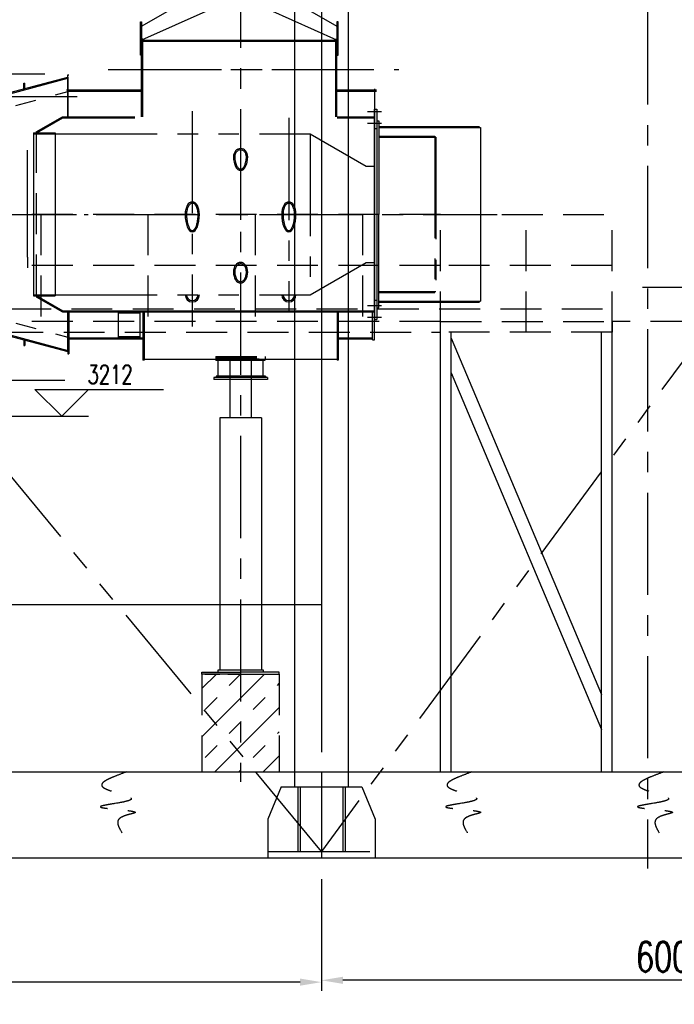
# Model space of a CAD drawing. Header units: millimetres. Extents: x -21 to 67273, y 14 to 95134.
# Tile 10 of 55: x 18140 to 24244, y 34856 to 44038. Entities that reach past the tile are written whole.
import ezdxf

# ---------------------------------------------------------------- set-up
doc = ezdxf.new("R2010")
doc.units = ezdxf.units.MM
doc.header["$LTSCALE"] = 30
for name, pattern in [('CENTER', [50.8, 31.75, -6.35, 6.35, -6.35]), ('DASHED', [19.05, 12.7, -6.35]), ('PHANTOM', [63.5, 31.75, -6.35, 6.35, -6.35, 6.35, -6.35])]:
    doc.linetypes.add(name, pattern=pattern)
doc.layers.get('Defpoints').update_dxf_attribs({"color": 5})
for name, color, linetype in [('双点画线', 6, 'PHANTOM'), ('文本', 21, 'Continuous'), ('标注', 3, 'Continuous'), ('点画线', 2, 'CENTER'), ('细实线', 4, 'Continuous'), ('虚线', 1, 'DASHED')]:
    doc.layers.add(name, color=color, linetype=linetype)
doc.styles.get("Standard").update_dxf_attribs({"font": 'romans.shx', "width": 0.7, "bigfont": 'hzdx.shx'})
doc.dimstyles.new('STANDARD$0', dxfattribs={"dimscale": 25, "dimtxt": 3.5, "dimasz": 2.5, "dimexe": 1, "dimexo": 0, "dimgap": 1, "dimtad": 1, "dimdec": 0, "dimdsep": 46, "dimtxsty": 'Standard', "dimcen": 2.5, "dimclrd": 256, "dimclre": 256, "dimclrt": 256, "dimadec": 0, "dimazin": 0, "dimtfac": 10, "dimtdec": 0, "dimtmove": 0, "dimatfit": 3, "dimfxl": 1, "dimtolj": 1, "dimtzin": 0, "dimarcsym": 0})
pattern_1 = [(135, (5770.09, 34160.522), (-11.22532, -11.22532), [])]
pattern_2 = [(135, (5720.09, 34160.522), (-11.22532, -11.22532), [])]

# ---------------------------------------------------------------- blocks, each defined once
blk = doc.blocks.new('*D15')
at = {"layer": 'Defpoints'}
for p in [(14213.8, 36222.1), (20953.8, 36022.1), (14213.8, 35062.3)]:
    blk.add_point(p, dxfattribs=at)
at = {"layer": '标注'}
for p, q in [((14213.8, 36222.1), (14213.8, 34982.3)), ((20953.8, 36022.1), (20953.8, 34982.3)), ((20753.8, 35062.3), (14413.8, 35062.3))]:
    blk.add_line(p, q, dxfattribs=at)
for points in [[(14413.8, 35095.7), (14413.8, 35029), (14213.8, 35062.3)], [(20753.8, 35095.7), (20753.8, 35029), (20953.8, 35062.3)]]:
    blk.add_solid(points, dxfattribs=at)
at = {"layer": '标注', "insert": (17583.8, 35282.3), "char_height": 280, "attachment_point": 5}
blk.add_mtext('6740', dxfattribs=at)
blk = doc.blocks.new('*D17')
at = {"layer": 'Defpoints'}
for p in [(20953.8, 35397), (20953.8, 35079.3), (26953.8, 34855.6)]:
    blk.add_point(p, dxfattribs=at)
at = {"layer": '标注'}
for p, q in [((20953.8, 35397), (20953.8, 34999.3)), ((26753.8, 35079.3), (21153.8, 35079.3)), ((26953.8, 34855.6), (26953.8, 35159.3))]:
    blk.add_line(p, q, dxfattribs=at)
for points in [[(21153.8, 35112.6), (21153.8, 35045.9), (20953.8, 35079.3)], [(26753.8, 35112.6), (26753.8, 35045.9), (26953.8, 35079.3)]]:
    blk.add_solid(points, dxfattribs=at)
at = {"layer": '标注', "insert": (24222.6, 35299.3), "char_height": 280, "attachment_point": 5}
blk.add_mtext('6000', dxfattribs=at)
blk = doc.blocks.new('A$C1EAA1C91')
at = {"layer": '细实线'}
for p, q in [((0, 5), (24, 5)), ((5, 0), (0, 5)), ((5, 0), (10, 5)), ((0, 0), (10, 0))]:
    blk.add_line(p, q, dxfattribs=at)
blk = doc.blocks.new('bg')
at = {"layer": '标注'}
for p, q in [((-212.1, 212.1), (910.9, 212.1)), ((0, 0), (-212.1, 212.1)), ((0, 0), (212.1, 212.1))]:
    blk.add_line(p, q, dxfattribs=at)

msp = doc.modelspace()

# ---------------------------------------------------------------- hatches: boundary and pattern name
at = {"ltscale": 15}
h = msp.add_hatch(dxfattribs=at)
h.set_pattern_fill('ANSI31', color=256, scale=5, angle=90, style=0)
h.set_pattern_definition(pattern_2)
h.paths.add_polyline_path([(19227.26, 43382.118), (18587.068, 43382.118), (18587.068, 43372.118), (19227.26, 43372.118)])
h.paths.add_polyline_path([(19277.26, 43382.118), (19227.26, 43382.118), (19227.26, 43372.118), (19277.26, 43372.118)])
h = msp.add_hatch(dxfattribs=at)
h.set_pattern_fill('ANSI31', color=256, scale=5, angle=90, style=0)
h.set_pattern_definition(pattern_2)
h.paths.add_polyline_path([(19227.26, 43382.118), (18587.068, 43382.118), (18587.068, 43372.118), (19227.26, 43372.118)])
h.paths.add_polyline_path([(19277.26, 43382.118), (19227.26, 43382.118), (19227.26, 43372.118), (19277.26, 43372.118)])
at = {"layer": '双点画线', "ltscale": 15}
h = msp.add_hatch(dxfattribs=at)
h.set_pattern_fill('ANSI31', color=256, scale=5, angle=90, style=0)
h.set_pattern_definition(pattern_1)
h.paths.add_polyline_path([(21353.61, 43382.118), (21197.26, 43382.118), (21197.26, 43372.118), (21341.435, 43372.118, -0.02047669)])
h.paths.add_polyline_path([(21467.26, 43382.118), (21353.61, 43382.118, 0.02047669), (21341.435, 43372.118), (21467.26, 43372.118)])
h.paths.add_polyline_path([(21197.26, 43382.118), (21147.26, 43382.118), (21147.26, 43372.118), (21197.26, 43372.118)])
h = msp.add_hatch(dxfattribs=at)
h.set_pattern_fill('ANSI31', color=256, scale=5, angle=90, style=0)
h.set_pattern_definition(pattern_1)
h.paths.add_polyline_path([(21353.61, 43382.118), (21197.26, 43382.118), (21197.26, 43372.118), (21341.435, 43372.118, -0.02047669)])
h.paths.add_polyline_path([(21467.26, 43382.118), (21353.61, 43382.118, 0.02047669), (21341.435, 43372.118), (21467.26, 43372.118)])
h.paths.add_polyline_path([(21197.26, 43382.118), (21147.26, 43382.118), (21147.26, 43372.118), (21197.26, 43372.118)])
at = {"layer": '虚线'}
h = msp.add_hatch(dxfattribs=at)
h.set_pattern_fill('TRANS', color=256, scale=50, angle=45, style=0)
h.paths.add_polyline_path([(20199.642, 37934.158), (20079.642, 37934.158), (19839.808, 37934.158), (19839.808, 37627.454), (20199.642, 37192.878)])
h.paths.add_polyline_path([(20559.476, 37934.158), (20199.642, 37934.158), (20199.642, 37192.878), (20341.033, 37022.118), (20559.476, 37022.118)])
h.paths.add_polyline_path([(19839.808, 37627.454), (19839.808, 37022.118), (20199.642, 37022.118), (20199.642, 37192.878)])

# ---------------------------------------------------------------- linework, layer by layer
for p, q in [((20703.76, 81432.118), (20703.76, 36882.118)), ((21203.76, 73592.795), (21203.76, 36882.118)), ((19265.26, 43707.865), (19265.26, 44017.865)), ((19265.26, 44017.865), (19277.26, 44017.865)), ((19265.26, 43707.865), (19265.26, 44017.865)), ((19265.26, 44017.865), (19277.26, 44017.865)), ((19277.26, 44017.865), (19277.26, 43707.865)), ((19277.26, 44017.865), (19277.26, 43707.865)), ((21097.26, 44017.865), (21097.26, 43707.865)), ((21109.26, 44017.865), (21097.26, 44017.865)), ((21097.26, 44017.865), (21097.26, 43707.865)), ((21109.26, 44017.865), (21097.26, 44017.865)), ((21109.26, 43707.865), (21109.26, 44017.865)), ((21109.26, 43707.865), (21109.26, 44017.865)), ((19277.26, 43707.865), (19265.26, 43707.865)), ((19277.26, 43707.865), (19265.26, 43707.865)), ((21097.26, 43707.865), (21109.26, 43707.865)), ((21097.26, 43707.865), (21109.26, 43707.865)), ((18048.559, 43357.257), (18589.45, 43502.188)), ((18048.559, 43346.904), (18589.45, 43491.836)), ((18179.45, 43445.009), (18189.45, 43445.009)), ((18179.45, 43392.329), (18179.45, 43445.009)), ((18189.45, 43395.009), (18189.45, 43445.009)), ((18589.45, 43132.118), (18589.45, 43522.118)), ((18589.45, 43522.118), (18599.45, 43522.118)), ((18589.45, 43502.188), (18589.45, 43132.118)), ((21449.642, 43392.118), (21449.642, 41242.118)), ((21449.642, 41052.118), (21449.642, 43202.118)), ((21449.642, 43202.118), (21469.642, 43202.118)), ((21469.642, 43202.118), (21469.642, 41242.118)), ((21469.642, 43202.118), (21469.642, 41242.118)), ((18294.642, 42990.778), (18539.45, 43132.118)), ((18299.642, 42982.118), (18542.129, 43122.118)), ((18542.129, 43122.118), (18537.129, 43130.778)), ((18539.45, 43132.118), (19214.642, 43132.118)), ((18542.129, 43122.118), (18542.129, 43132.118)), ((18542.129, 43122.118), (19214.642, 43122.118)), ((21098.642, 43132.118), (21449.642, 43132.118)), ((21098.642, 43122.118), (21449.642, 43122.118)), ((18269.642, 42982.118), (18269.642, 41462.118)), ((18269.642, 42982.118), (18469.642, 42982.118)), ((18269.642, 42972.118), (18469.642, 42972.118)), ((18294.642, 42990.778), (18299.642, 42982.118)), ((18469.642, 42982.118), (18469.642, 41462.118)), ((21449.642, 43022.118), (21469.642, 43022.118)), ((18269.642, 41472.118), (18469.642, 41472.118)), ((18269.642, 41462.118), (18469.642, 41462.118)), ((18294.642, 41453.458), (18299.642, 41462.118)), ((18294.642, 41453.458), (18539.45, 41312.118)), ((18299.642, 41462.118), (18542.129, 41322.118)), ((21449.642, 41422.118), (21469.642, 41422.118)), ((16984.668, 41382.4), (18589.45, 40952.4)), ((16991.739, 41370.153), (18589.45, 40942.047)), ((18542.129, 41322.118), (18537.129, 41313.458)), ((18542.129, 41322.118), (21449.642, 41322.118)), ((18542.129, 41322.118), (18542.129, 41312.118)), ((18539.45, 41312.118), (21449.642, 41312.118)), ((18589.45, 41312.118), (18589.45, 40922.118)), ((18589.45, 40944.118), (18589.45, 41312.118)), ((18599.45, 41312.118), (18599.45, 40922.118)), ((19059.642, 41312.118), (19059.642, 41076.118)), ((19059.642, 41312.118), (19259.642, 41312.118)), ((19059.642, 41304.118), (19259.642, 41304.118)), ((19259.642, 41312.118), (19259.642, 41076.118)), ((19289.642, 41312.118), (19289.642, 40863.118)), ((19299.642, 41312.118), (19299.642, 40863.118)), ((21099.642, 41312.118), (21099.642, 40863.118)), ((21109.642, 41312.118), (21109.642, 40863.118)), ((21429.642, 41052.118), (21429.642, 41312.118)), ((21449.642, 41242.118), (21469.642, 41242.118)), ((18179.45, 41051.906), (18179.45, 40999.227)), ((18189.45, 41049.227), (18189.45, 40999.227)), ((18589.45, 41062.118), (19289.642, 41062.118)), ((18599.45, 41072.118), (19289.642, 41072.118)), ((19059.642, 41084.118), (19259.642, 41084.118)), ((19059.642, 41076.118), (19259.642, 41076.118)), ((21109.642, 41072.118), (21429.642, 41072.118)), ((21109.642, 41062.118), (21429.642, 41062.118)), ((21429.642, 41052.118), (21449.642, 41052.118)), ((22063.762, 37022.118), (22063.762, 41122.118)), ((22163.762, 37022.118), (22163.762, 41122.118)), ((22163.762, 41068.438), (23563.762, 37743.804)), ((23563.762, 37022.118), (23563.762, 41122.118)), ((23663.762, 37022.118), (23663.762, 41122.118)), ((18179.45, 40999.227), (18189.45, 40999.227)), ((18589.45, 40922.118), (18599.45, 40922.118)), ((19299.642, 40863.118), (19289.642, 40863.118)), ((19299.629, 40872.118), (21099.629, 40872.118)), ((19969.795, 40862.118), (19969.795, 40872.118)), ((19969.795, 40862.118), (20429.795, 40862.118)), ((19991.698, 40712.118), (19991.698, 40862.118)), ((20099.808, 40872.118), (20099.808, 40324.158)), ((20299.808, 40872.118), (20299.808, 40324.158)), ((20411.698, 40712.118), (20411.698, 40862.118)), ((20429.795, 40862.118), (20429.795, 40872.118)), ((21109.642, 40863.118), (21099.642, 40863.118)), ((20449.795, 40702.118), (19949.795, 40702.118)), ((19949.795, 40702.118), (19949.795, 40682.118)), ((20449.795, 40682.118), (19949.795, 40682.118)), ((20431.698, 40712.118), (19971.698, 40712.118)), ((19971.698, 40712.118), (19971.698, 40702.118)), ((20431.698, 40702.118), (19971.698, 40702.118)), ((20431.698, 40712.118), (20431.698, 40702.118)), ((20449.795, 40702.118), (20449.795, 40682.118)), ((22163.762, 40743.774), (23563.762, 37419.14)), ((20004.808, 40324.158), (20004.808, 37974.158)), ((20394.808, 40324.158), (20004.808, 40324.158)), ((20394.808, 40324.158), (20394.808, 37974.158)), ((13313.76, 38582.834), (20953.76, 38582.834)), ((19839.808, 37954.158), (20199.808, 37954.158)), ((19839.808, 37934.158), (19839.808, 37954.158)), ((20199.808, 37934.158), (19839.808, 37934.158)), ((19867.642, 37934.158), (20007.642, 37934.158)), ((19989.808, 37974.158), (20409.808, 37974.158)), ((19989.808, 37954.158), (19989.808, 37974.158)), ((20079.642, 37934.158), (20319.642, 37934.158)), ((20559.808, 37954.158), (20199.808, 37954.158)), ((20199.808, 37934.158), (20559.808, 37934.158)), ((20409.808, 37974.158), (20409.808, 37954.158)), ((20559.808, 37934.158), (20559.808, 37954.158)), ((5296.526, 37022.118), (36150.82, 37022.118)), ((5815.837, 36222.118), (63657.23, 36222.118))]:
    msp.add_line(p, q)
at = {"ltscale": 15}
for p, q in [((19287.26, 43856.118), (19277.26, 43856.118)), ((19277.26, 43132.118), (19277.26, 43856.118)), ((19277.26, 43132.118), (19277.26, 43856.118)), ((19287.26, 43132.118), (19287.26, 43856.118)), ((19287.26, 43132.118), (19287.26, 43856.118)), ((19287.26, 43847.118), (21087.26, 43847.118)), ((19287.26, 43837.118), (21087.26, 43837.118)), ((19337.247, 43847.118), (21087.26, 43847.118)), ((19337.247, 43837.118), (21087.26, 43837.118)), ((21087.26, 43132.118), (21087.26, 43856.118)), ((21087.26, 43132.118), (21087.26, 43856.118)), ((21097.26, 43132.118), (21097.26, 43856.118)), ((21097.26, 43132.118), (21097.26, 43856.118)), ((18577.068, 43382.118), (19277.26, 43382.118)), ((18577.068, 43382.118), (19277.26, 43382.118)), ((18587.068, 43372.118), (19277.26, 43372.118)), ((18587.068, 43372.118), (19277.26, 43372.118)), ((21097.26, 43382.118), (21467.26, 43382.118)), ((21097.26, 43382.118), (21467.26, 43382.118)), ((21097.26, 43372.118), (21467.26, 43372.118)), ((21097.26, 43372.118), (21467.26, 43372.118))]:
    msp.add_line(p, q, dxfattribs=at)
msp.add_lwpolyline([(19902.211, 44125.134), (19277.26, 43846.729), (19277.26, 43976.729), (20048.696, 44422.118, -0.28867513), (20325.824, 44422.118), (21097.26, 43976.729), (21097.26, 43846.729), (20472.309, 44125.134, 0.23499206)], format="xyb", close=True)
for centre, radius in [((19749.642, 41472.118), 66.5), ((19749.642, 41472.118), 54), ((20649.642, 41472.118), 66.5), ((20649.642, 41472.118), 54)]:
    msp.add_arc(centre, radius, 180, 0)
for centre, major_axis, ratio in [((20199.642, 42759.519), (0, 76.47), 0.8696247), ((20199.642, 42759.519), (0, -128.646), 0.51692382), ((19749.642, 42222.118), (0, 117.242), 0.56720144), ((20649.642, 42222.118), (0, 117.242), 0.56720144), ((19749.642, 42222.118), (0, -164.022), 0.40543364), ((20649.642, 42222.118), (0, -164.022), 0.40543364), ((20199.642, 41684.717), (0, 89.336), 0.74521363), ((20199.642, 41684.717), (0, -103.316), 0.64437338)]:
    msp.add_ellipse(centre, major_axis=major_axis, ratio=ratio, start_param=4.71238898, end_param=7.85398163)
for points, knots in [([(20253.642, 42759.519), (20253.642, 42762.458), (20253.47, 42765.397), (20252.562, 42773.115), (20251.531, 42777.841), (20248.605, 42786.875), (20246.711, 42791.181), (20242.183, 42799.152), (20239.55, 42802.815), (20233.709, 42809.328), (20230.503, 42812.176), (20223.699, 42816.951), (20220.102, 42818.876), (20212.693, 42821.754), (20208.881, 42822.707), (20201.193, 42823.627), (20197.316, 42823.594), (20189.305, 42822.497), (20185.177, 42821.344), (20177.205, 42817.895), (20173.361, 42815.599), (20166.184, 42809.939), (20162.853, 42806.576), (20156.933, 42798.945), (20154.346, 42794.678), (20150.112, 42785.484), (20148.465, 42780.56), (20146.241, 42770.361), (20145.663, 42765.088), (20145.642, 42759.714), (20145.642, 42759.617), (20145.642, 42759.519)], [4.71238898, 4.71238898, 4.71238898, 4.71238898, 4.84680409, 4.84680409, 5.06892857, 5.06892857, 5.29105304, 5.29105304, 5.51317752, 5.51317752, 5.73530199, 5.73530199, 5.95742646, 5.95742646, 6.17955094, 6.17955094, 6.40167541, 6.40167541, 6.64298275, 6.64298275, 6.88429009, 6.88429009, 7.12559742, 7.12559742, 7.36690476, 7.36690476, 7.6082121, 7.6082121, 7.84951944, 7.84951944, 7.85398163, 7.85398163, 7.85398163, 7.85398163]), ([(20145.642, 42759.519), (20145.642, 42754.828), (20145.782, 42750.137), (20146.573, 42736.911), (20147.556, 42728.459), (20150.406, 42712.217), (20152.272, 42704.426), (20156.762, 42689.906), (20159.387, 42683.178), (20164.575, 42672.429), (20167.03, 42668.137), (20172.146, 42660.563), (20174.807, 42657.283), (20179.635, 42652.342), (20181.795, 42650.489), (20186.039, 42647.466), (20188.121, 42646.295), (20192.158, 42644.557), (20194.112, 42643.988), (20197.937, 42643.357), (20199.811, 42643.292), (20203.603, 42643.65), (20205.525, 42644.074), (20209.497, 42645.492), (20211.546, 42646.49), (20215.745, 42649.149), (20217.892, 42650.812), (20222.197, 42654.837), (20224.353, 42657.2), (20228.579, 42662.603), (20230.647, 42665.643), (20234.613, 42672.345), (20236.511, 42676.006), (20240.071, 42683.873), (20241.733, 42688.079), (20245.545, 42699.208), (20247.51, 42706.423), (20250.662, 42721.555), (20251.849, 42729.471), (20253.296, 42744.787), (20253.642, 42752.153), (20253.642, 42759.519)], [4.71238898, 4.71238898, 4.71238898, 4.71238898, 4.82757151, 4.82757151, 5.03954747, 5.03954747, 5.25152342, 5.25152342, 5.46349937, 5.46349937, 5.63002384, 5.63002384, 5.79654831, 5.79654831, 5.9303892, 5.9303892, 6.06423009, 6.06423009, 6.19807098, 6.19807098, 6.33191187, 6.33191187, 6.46575275, 6.46575275, 6.59959364, 6.59959364, 6.73343453, 6.73343453, 6.86727542, 6.86727542, 7.0011163, 7.0011163, 7.13495719, 7.13495719, 7.26879808, 7.26879808, 7.47095711, 7.47095711, 7.67311615, 7.67311615, 7.85398163, 7.85398163, 7.85398163, 7.85398163]), ([(19803.642, 42222.118), (19803.642, 42226.444), (19803.497, 42230.77), (19802.692, 42242.757), (19801.713, 42250.342), (19798.892, 42264.911), (19797.049, 42271.894), (19792.624, 42284.9), (19790.042, 42290.922), (19784.882, 42300.658), (19782.4, 42304.592), (19777.224, 42311.513), (19774.53, 42314.497), (19769.55, 42319.048), (19767.272, 42320.769), (19762.772, 42323.541), (19760.552, 42324.593), (19756.201, 42326.101), (19754.071, 42326.56), (19749.848, 42326.948), (19747.753, 42326.879), (19743.507, 42326.203), (19741.355, 42325.595), (19736.959, 42323.764), (19734.717, 42322.539), (19730.194, 42319.409), (19727.915, 42317.503), (19723.413, 42312.999), (19721.191, 42310.401), (19716.899, 42304.551), (19714.829, 42301.298), (19710.925, 42294.209), (19709.091, 42290.372), (19705.723, 42282.201), (19704.189, 42277.869), (19700.841, 42266.71), (19699.229, 42259.659), (19696.86, 42245.06), (19696.104, 42237.512), (19695.694, 42227.312), (19695.642, 42224.715), (19695.642, 42222.118)], [4.71238898, 4.71238898, 4.71238898, 4.71238898, 4.83020901, 4.83020901, 5.04142927, 5.04142927, 5.25264953, 5.25264953, 5.46386979, 5.46386979, 5.63441732, 5.63441732, 5.80496485, 5.80496485, 5.94701378, 5.94701378, 6.08906271, 6.08906271, 6.23111165, 6.23111165, 6.37316058, 6.37316058, 6.51520952, 6.51520952, 6.65725845, 6.65725845, 6.79930738, 6.79930738, 6.94135632, 6.94135632, 7.08340525, 7.08340525, 7.22545419, 7.22545419, 7.36750312, 7.36750312, 7.57537811, 7.57537811, 7.78325311, 7.78325311, 7.85398163, 7.85398163, 7.85398163, 7.85398163]), ([(20703.642, 42222.118), (20703.642, 42226.444), (20703.497, 42230.77), (20702.692, 42242.757), (20701.713, 42250.342), (20698.892, 42264.911), (20697.049, 42271.894), (20692.624, 42284.9), (20690.042, 42290.922), (20684.882, 42300.658), (20682.4, 42304.592), (20677.224, 42311.513), (20674.53, 42314.497), (20669.55, 42319.048), (20667.272, 42320.769), (20662.772, 42323.541), (20660.552, 42324.593), (20656.201, 42326.101), (20654.071, 42326.56), (20649.848, 42326.948), (20647.753, 42326.879), (20643.507, 42326.203), (20641.355, 42325.595), (20636.959, 42323.764), (20634.717, 42322.539), (20630.194, 42319.409), (20627.915, 42317.503), (20623.413, 42312.999), (20621.191, 42310.401), (20616.899, 42304.551), (20614.829, 42301.298), (20610.925, 42294.209), (20609.091, 42290.372), (20605.723, 42282.201), (20604.189, 42277.869), (20600.841, 42266.71), (20599.229, 42259.659), (20596.86, 42245.06), (20596.104, 42237.512), (20595.694, 42227.312), (20595.642, 42224.715), (20595.642, 42222.118)], [4.71238898, 4.71238898, 4.71238898, 4.71238898, 4.83020901, 4.83020901, 5.04142927, 5.04142927, 5.25264953, 5.25264953, 5.46386979, 5.46386979, 5.63441732, 5.63441732, 5.80496485, 5.80496485, 5.94701378, 5.94701378, 6.08906271, 6.08906271, 6.23111165, 6.23111165, 6.37316058, 6.37316058, 6.51520952, 6.51520952, 6.65725845, 6.65725845, 6.79930738, 6.79930738, 6.94135632, 6.94135632, 7.08340525, 7.08340525, 7.22545419, 7.22545419, 7.36750312, 7.36750312, 7.57537811, 7.57537811, 7.78325311, 7.78325311, 7.85398163, 7.85398163, 7.85398163, 7.85398163]), ([(19695.642, 42222.118), (19695.642, 42216.356), (19695.769, 42210.594), (19696.522, 42193.574), (19697.516, 42182.422), (19700.431, 42160.962), (19702.353, 42150.653), (19707.007, 42131.408), (19709.74, 42122.471), (19715.055, 42108.467), (19717.503, 42102.99), (19722.61, 42093.259), (19725.271, 42089.005), (19729.932, 42082.768), (19731.925, 42080.484), (19735.814, 42076.681), (19737.707, 42075.164), (19740.887, 42073.094), (19742.213, 42072.402), (19744.724, 42071.37), (19745.908, 42071.03), (19748.186, 42070.625), (19749.281, 42070.558), (19751.498, 42070.673), (19752.621, 42070.855), (19754.99, 42071.523), (19756.237, 42072.012), (19758.873, 42073.376), (19760.262, 42074.254), (19763.147, 42076.454), (19764.642, 42077.776), (19767.683, 42080.884), (19769.229, 42082.67), (19773.123, 42087.74), (19775.469, 42091.322), (19780.02, 42099.452), (19782.225, 42104), (19786.4, 42113.944), (19788.369, 42119.34), (19792.003, 42130.849), (19793.668, 42136.961), (19797.352, 42152.806), (19799.161, 42162.878), (19801.899, 42183.791), (19802.828, 42194.63), (19803.525, 42211.084), (19803.642, 42216.601), (19803.642, 42222.118)], [4.71238898, 4.71238898, 4.71238898, 4.71238898, 4.82113689, 4.82113689, 5.03568312, 5.03568312, 5.25022934, 5.25022934, 5.46477556, 5.46477556, 5.62543747, 5.62543747, 5.78609938, 5.78609938, 5.90566987, 5.90566987, 6.02524035, 6.02524035, 6.11820436, 6.11820436, 6.21116837, 6.21116837, 6.30413238, 6.30413238, 6.39709639, 6.39709639, 6.4900604, 6.4900604, 6.58302442, 6.58302442, 6.67598843, 6.67598843, 6.76895244, 6.76895244, 6.91005531, 6.91005531, 7.05115819, 7.05115819, 7.19226107, 7.19226107, 7.33336395, 7.33336395, 7.54161327, 7.54161327, 7.74986259, 7.74986259, 7.85398163, 7.85398163, 7.85398163, 7.85398163]), ([(20595.642, 42222.118), (20595.642, 42216.356), (20595.769, 42210.594), (20596.522, 42193.574), (20597.516, 42182.422), (20600.431, 42160.962), (20602.353, 42150.653), (20607.007, 42131.408), (20609.74, 42122.471), (20615.055, 42108.467), (20617.503, 42102.99), (20622.61, 42093.259), (20625.271, 42089.005), (20629.932, 42082.768), (20631.925, 42080.484), (20635.814, 42076.681), (20637.707, 42075.164), (20640.887, 42073.094), (20642.213, 42072.402), (20644.724, 42071.37), (20645.908, 42071.03), (20648.186, 42070.625), (20649.281, 42070.558), (20651.498, 42070.673), (20652.621, 42070.855), (20654.99, 42071.523), (20656.237, 42072.012), (20658.873, 42073.376), (20660.262, 42074.254), (20663.147, 42076.454), (20664.642, 42077.776), (20667.683, 42080.884), (20669.229, 42082.67), (20673.123, 42087.74), (20675.469, 42091.322), (20680.02, 42099.452), (20682.225, 42104), (20686.4, 42113.944), (20688.369, 42119.34), (20692.003, 42130.849), (20693.668, 42136.961), (20697.352, 42152.806), (20699.161, 42162.878), (20701.899, 42183.791), (20702.828, 42194.63), (20703.525, 42211.084), (20703.642, 42216.601), (20703.642, 42222.118)], [4.71238898, 4.71238898, 4.71238898, 4.71238898, 4.82113689, 4.82113689, 5.03568312, 5.03568312, 5.25022934, 5.25022934, 5.46477556, 5.46477556, 5.62543747, 5.62543747, 5.78609938, 5.78609938, 5.90566987, 5.90566987, 6.02524035, 6.02524035, 6.11820436, 6.11820436, 6.21116837, 6.21116837, 6.30413238, 6.30413238, 6.39709639, 6.39709639, 6.4900604, 6.4900604, 6.58302442, 6.58302442, 6.67598843, 6.67598843, 6.76895244, 6.76895244, 6.91005531, 6.91005531, 7.05115819, 7.05115819, 7.19226107, 7.19226107, 7.33336395, 7.33336395, 7.54161327, 7.54161327, 7.74986259, 7.74986259, 7.85398163, 7.85398163, 7.85398163, 7.85398163]), ([(20253.716, 41684.717), (20253.716, 41688.103), (20253.556, 41691.489), (20252.701, 41700.479), (20251.716, 41706.025), (20248.913, 41716.65), (20247.095, 41721.729), (20242.752, 41731.162), (20240.226, 41735.516), (20234.643, 41743.294), (20231.586, 41746.718), (20225.145, 41752.515), (20221.764, 41754.889), (20214.864, 41758.561), (20211.348, 41759.862), (20204.289, 41761.433), (20200.746, 41761.705), (20193.667, 41761.24), (20190.129, 41760.502), (20183.117, 41757.977), (20179.643, 41756.187), (20172.908, 41751.535), (20169.649, 41748.671), (20163.551, 41741.935), (20160.713, 41738.064), (20155.655, 41729.477), (20153.435, 41724.761), (20149.767, 41714.718), (20148.319, 41709.39), (20146.294, 41698.397), (20145.716, 41692.733), (20145.576, 41686.271), (20145.568, 41685.494), (20145.568, 41684.717)], [4.71238898, 4.71238898, 4.71238898, 4.71238898, 4.8393335, 4.8393335, 5.05258475, 5.05258475, 5.265836, 5.265836, 5.47908724, 5.47908724, 5.69233849, 5.69233849, 5.90558974, 5.90558974, 6.11884098, 6.11884098, 6.33209223, 6.33209223, 6.54534347, 6.54534347, 6.75859472, 6.75859472, 6.97184597, 6.97184597, 7.18509721, 7.18509721, 7.39834846, 7.39834846, 7.6115997, 7.6115997, 7.82485095, 7.82485095, 7.85398163, 7.85398163, 7.85398163, 7.85398163]), ([(20145.568, 41684.717), (20145.568, 41680.852), (20145.719, 41676.987), (20146.545, 41666.512), (20147.522, 41659.968), (20150.318, 41647.411), (20152.137, 41641.399), (20156.494, 41630.213), (20159.032, 41625.041), (20164.638, 41615.789), (20167.706, 41611.712), (20173.428, 41605.57), (20176.025, 41603.259), (20181.275, 41599.422), (20183.926, 41597.895), (20189.2, 41595.583), (20191.822, 41594.796), (20197.03, 41593.9), (20199.618, 41593.789), (20204.809, 41594.229), (20207.416, 41594.78), (20212.67, 41596.598), (20215.317, 41597.867), (20220.594, 41601.179), (20223.222, 41603.222), (20228.347, 41608.09), (20230.842, 41610.913), (20235.58, 41617.284), (20237.821, 41620.832), (20241.943, 41628.553), (20243.823, 41632.726), (20247.139, 41641.569), (20248.574, 41646.24), (20250.94, 41655.933), (20251.87, 41660.955), (20253.188, 41671.194), (20253.575, 41676.411), (20253.706, 41682.668), (20253.716, 41683.692), (20253.716, 41684.717)], [4.71238898, 4.71238898, 4.71238898, 4.71238898, 4.83410148, 4.83410148, 5.04510218, 5.04510218, 5.25610288, 5.25610288, 5.46710358, 5.46710358, 5.67810429, 5.67810429, 5.84299743, 5.84299743, 6.00789058, 6.00789058, 6.17278372, 6.17278372, 6.33767687, 6.33767687, 6.50257001, 6.50257001, 6.66746316, 6.66746316, 6.8323563, 6.8323563, 6.99724945, 6.99724945, 7.16214259, 7.16214259, 7.32703574, 7.32703574, 7.49192888, 7.49192888, 7.65682203, 7.65682203, 7.82171517, 7.82171517, 7.85398163, 7.85398163, 7.85398163, 7.85398163])]:
    msp.add_open_spline(points, degree=3, knots=knots)
at = {"layer": '双点画线'}
for p, q in [((20953.76, 36282.118), (14213.76, 44422.118)), ((26953.76, 44422.118), (20953.76, 36282.118)), ((17001.519, 42942.118), (18589.45, 43367.602)), ((21469.642, 43094.542), (21489.642, 43094.542)), ((21489.642, 43094.542), (21489.642, 42222.118)), ((18469.642, 42972.118), (20849.642, 42972.118)), ((20849.642, 42972.118), (20849.642, 41472.118)), ((20849.642, 42972.118), (21369.642, 42672.118)), ((21489.642, 43042.118), (22427.952, 43042.118)), ((21489.642, 43032.118), (22437.952, 43032.118)), ((21489.642, 42952.118), (22010.935, 42952.118)), ((21489.642, 42942.118), (22020.935, 42942.118)), ((22010.935, 42952.118), (22010.935, 41492.118)), ((22020.935, 42942.118), (22020.935, 41502.118)), ((21369.642, 42672.118), (21449.642, 42672.118)), ((21489.642, 41349.694), (21489.642, 42222.118)), ((20849.642, 41472.118), (21369.642, 41772.118)), ((21369.642, 41772.118), (21449.642, 41772.118)), ((17001.519, 41502.118), (18589.45, 41076.633)), ((18469.642, 41472.118), (20849.642, 41472.118)), ((21489.642, 41502.118), (22020.935, 41502.118)), ((21489.642, 41492.118), (22010.935, 41492.118)), ((21489.642, 41412.118), (22437.952, 41412.118)), ((21469.642, 41349.694), (21489.642, 41349.694)), ((21489.642, 41402.118), (22427.952, 41402.118)), ((20578.76, 36882.118), (20453.76, 36582.118)), ((20578.76, 36882.118), (21328.76, 36882.118)), ((20733.76, 36882.118), (20733.76, 36282.118)), ((20753.76, 36882.118), (20753.76, 36282.118)), ((21153.76, 36882.118), (21153.76, 36282.118)), ((21173.76, 36882.118), (21173.76, 36282.118)), ((21328.76, 36882.118), (21453.76, 36582.118)), ((20453.76, 36582.118), (20453.76, 36222.118)), ((21453.76, 36582.118), (21453.76, 36222.118)), ((20453.76, 36282.118), (21453.76, 36282.118)), ((20453.76, 36222.118), (21453.76, 36222.118))]:
    msp.add_line(p, q, dxfattribs=at)
at = {"layer": '双点画线', "ltscale": 15}
for p, q in [((19287.26, 43856.118), (19277.26, 43856.118)), ((21087.26, 43856.118), (21097.26, 43856.118))]:
    msp.add_line(p, q, dxfattribs=at)
at = {"layer": '文本'}
for p, q in [((22437.952, 43032.118), (22437.952, 41412.118)), ((15273.26, 40339.118), (18304.212, 40339.118))]:
    msp.add_line(p, q, dxfattribs=at)
at = {"layer": '标注'}
for p, q in [((18189.45, 43445.009), (18189.45, 43445.009)), ((18189.45, 40999.227), (18189.45, 40999.227))]:
    msp.add_line(p, q, dxfattribs=at)
at = {"layer": '点画线'}
for p, q in [((23993.76, 83822.118), (23993.76, 36122.118)), ((20953.76, 73592.795), (20953.76, 36222.118)), ((20199.642, 44727.495), (20199.642, 36931.405)), ((18966.063, 43572.118), (21674.312, 43572.118)), ((19067.97, 43572.118), (21302.869, 43572.118)), ((16198.76, 43322.118), (18855.67, 43322.118)), ((19749.642, 43184.514), (19749.642, 41175.399)), ((21382.92, 43182.118), (21514.861, 43182.118)), ((20649.642, 43122.118), (20649.642, 41322.118)), ((21382.92, 43072.118), (21514.861, 43072.118)), ((20199.642, 42299.554), (20199.642, 42172.509)), ((15810.817, 42222.118), (22539.795, 42222.118)), ((18168.42, 42222.118), (18519.466, 42222.118)), ((18596.185, 42222.118), (18666.556, 42222.118)), ((18741.536, 42222.118), (18778.743, 42222.118)), ((18852.688, 42222.118), (22591.313, 42222.118)), ((20122.028, 42222.118), (20265.76, 42222.118)), ((21382.92, 41372.118), (21514.861, 41372.118)), ((21382.92, 41262.118), (21514.861, 41262.118)), ((18561.851, 40672.118), (11807.91, 40672.118))]:
    msp.add_line(p, q, dxfattribs=at)
at = {"layer": '点画线', "ltscale": 15}
msp.add_line((20953.76, 51550.555), (20953.76, 36746.245), dxfattribs=at)
at = {"layer": '细实线'}
for q in [(18213.76, 42822.118), (18213.76, 41722.118)]:
    msp.add_line((18213.76, 41822.118), q, dxfattribs=at)
at = {"layer": '虚线'}
for p, q in [((18294.642, 42990.778), (18294.642, 41453.458)), ((22063.762, 42222.118), (12263.76, 42222.118)), ((18336.014, 42222.118), (18336.014, 41122.118)), ((19336.014, 42222.118), (19336.014, 41122.118)), ((20336.014, 42222.118), (20336.014, 41122.118)), ((21336.014, 42222.118), (21336.014, 41122.118)), ((22063.762, 41122.118), (22063.762, 42222.118)), ((22063.762, 42222.118), (23663.762, 42222.118)), ((22863.762, 41122.118), (22863.762, 42222.118)), ((23663.762, 41122.118), (23663.762, 42222.118)), ((22063.762, 41744.372), (12336.014, 41744.372)), ((23663.762, 41744.372), (22063.762, 41744.372)), ((12336.014, 41342.118), (23663.762, 41342.118)), ((22063.762, 41222.118), (11893.241, 41222.118)), ((22063.762, 41222.118), (23663.762, 41222.118)), ((22063.762, 41222.118), (23663.762, 41222.118)), ((23663.762, 41222.118), (23663.762, 41122.118)), ((12263.76, 41122.118), (22063.762, 41122.118)), ((23663.762, 41122.118), (22063.762, 41122.118)), ((19969.795, 40895.423), (20429.795, 40895.423)), ((19969.795, 40895.423), (19969.795, 40872.118)), ((19969.795, 40885.575), (20429.795, 40885.575)), ((19991.698, 40876.382), (20411.698, 40876.382)), ((19991.698, 40876.382), (19991.698, 40872.118)), ((20411.698, 40872.118), (20411.698, 40876.382)), ((20429.795, 40895.423), (20429.795, 40872.118)), ((19839.808, 37934.158), (19839.808, 37022.118)), ((20559.476, 37934.158), (20559.476, 37022.118)), ((22063.762, 37022.118), (22163.762, 37022.118)), ((23563.762, 37022.118), (23663.762, 37022.118))]:
    msp.add_line(p, q, dxfattribs=at)
for points in [[(23948.197, 41542.118), (25228.197, 41542.118), (25043.445, 41222.118), (24858.693, 41542.118)], [(25545.872, 41222.118), (23663.762, 41222.118)]]:
    msp.add_lwpolyline(points, dxfattribs=at)
for points in [[(19135.532, 37022.118), (18910.273, 36886.338), (19180.584, 36769.287), (18892.252, 36697.256), (19216.626, 36643.233), (19063.449, 36580.206), (19099.491, 36445.147)], [(22355.471, 37022.118), (22130.212, 36886.338), (22400.523, 36769.287), (22112.191, 36697.256), (22436.565, 36643.233), (22283.388, 36580.206), (22319.43, 36445.147)], [(24144.663, 37022.118), (23919.403, 36886.338), (24189.715, 36769.287), (23901.383, 36697.256), (24225.756, 36643.233), (24072.58, 36580.206), (24108.621, 36445.147)]]:
    msp.add_spline(points, degree=3, dxfattribs=at)

# ---------------------------------------------------------------- block references
at = {"layer": '标注', "xscale": 50, "yscale": 50, "zscale": 50}
msp.add_blockref('A$C1EAA1C91', (18282.31, 40339.118), dxfattribs=at)
at = {"layer": '细实线', "lineweight": -2}
msp.add_blockref('bg', (17464.352, 43322.118), dxfattribs=at)

# ---------------------------------------------------------------- texts
at = {"layer": '标注', "width": 0.7}
msp.add_text('3212', height=175, dxfattribs=at).set_placement((18773.015, 40642.041))

# ---------------------------------------------------------------- dimensions: what is measured, and where the dimension line sits
at = {"layer": '标注'}
dim = msp.add_linear_dim(base=(14213.76, 35062.348), p1=(20953.76, 36022.118), p2=(14213.76, 36222.118), dimstyle='STANDARD$0', override={"dimscale": 80, "dimdec": 2, "dimzin": 12, "dimcen": 0, "dimclrd": 0, "dimclre": 0, "dimadec": 2, "dimazin": 3, "dimtfac": 1, "dimtdec": 2, "dimtolj": 0, "dimtzin": 8, "dimlwd": 65535, "dimlwe": 65535}, dxfattribs=at)
dim.commit()
dim.dimension.update_dxf_attribs({"geometry": '*D15', "text_midpoint": (17583.76, 35282.348)})
dim = msp.add_linear_dim(base=(20953.76, 35079.262), p1=(26953.76, 34855.583), p2=(20953.76, 35397.027), dimstyle='STANDARD$0', override={"dimscale": 80, "dimdec": 2, "dimzin": 12, "dimcen": 0, "dimclrd": 0, "dimclre": 0, "dimadec": 2, "dimazin": 3, "dimtfac": 1, "dimtdec": 2, "dimtolj": 0, "dimtzin": 8, "dimlwd": 65535, "dimlwe": 65535}, dxfattribs=at)
dim.commit()
dim.dimension.update_dxf_attribs({"geometry": '*D17', "text_midpoint": (24222.572, 35079.262), "dimtype": 160})

doc.saveas('drawing.dxf')
